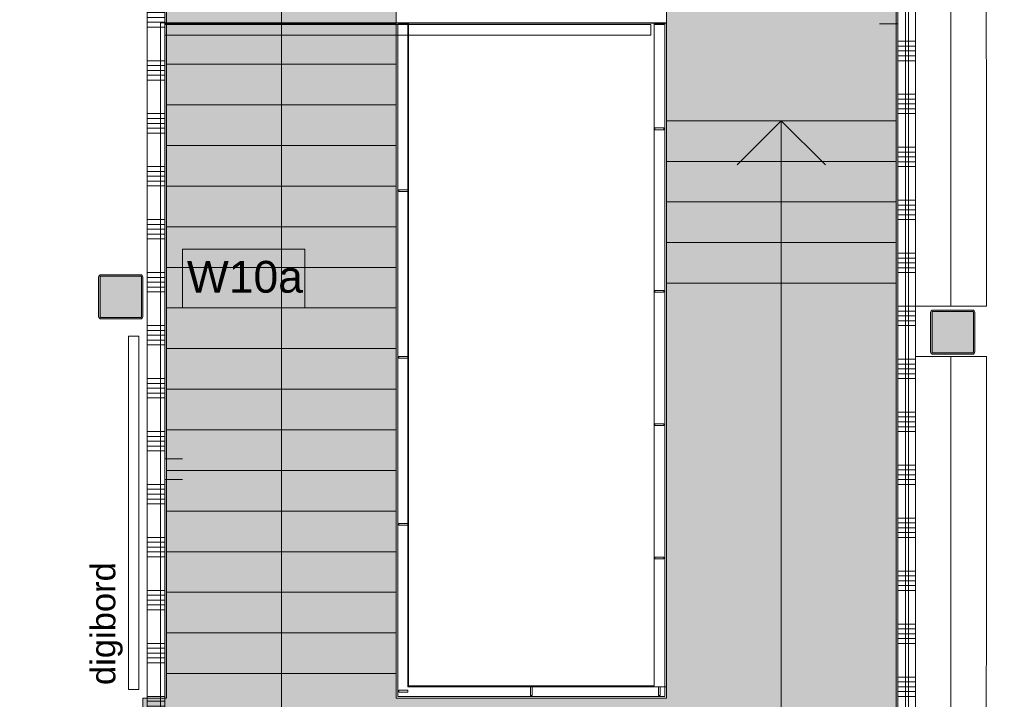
# Model space of a CAD drawing. Header units: millimetres. Extents: x -409 to 257590, y -7786 to 67330.
# Tile 34 of 210: x 24878 to 30452, y 19183 to 23032. Entities that reach past the tile are written whole.
import ezdxf

# ---------------------------------------------------------------- set-up
doc = ezdxf.new("R2010")
doc.units = ezdxf.units.MM
doc.header["$MEASUREMENT"] = 0
for name, color, linetype in [('Info Wandafwerking aanduiding', 7, 'Continuous'), ('Info Wandafwerking aanduiding Doorsnede-arcering', 7, 'Continuous'), ('New_22 NC Binnenwanden', 7, 'Continuous'), ('New_22 NC Binnenwanden Doorsnede-arcering', 7, 'Continuous'), ('New_23 Vloeren', 7, 'Continuous'), ('New_24 Trappen', 7, 'Continuous'), ('New_24 Trappen Afdek-arcering', 7, 'Continuous'), ('New_34 Balustrades', 7, 'Continuous'), ('New_72 Vaste Inrichting', 7, 'Continuous'), ('New_72 Vaste Inrichting Afdek-arcering', 7, 'Continuous'), ('New_info tekst digiborden', 7, 'Continuous'), ('New_Info Wandafwerking aanduiding', 7, 'Continuous'), ('New_Info Wandafwerking aanduiding Doorsnede-arcering', 7, 'Continuous'), ('New_Z Ruimtefuncties Zone omranding', 7, 'Continuous'), ('S-COLS-____-OTLN.RVT S', 7, 'Continuous'), ('S-COLS-____-OTLN.RVT S 2D arcering', 7, 'Continuous')]:
    doc.layers.add(name, color=color, linetype=linetype)
doc.styles.add('GENERATED_STYLE_1', font='txt')
doc.linetypes.add('Regenwater', pattern='A,0,[1,UO-722 _wandafwerkingen 2e verdieping_2022-06-211.Shx,S=11.404762,R=0,X=0,Y=0.005006],-1499.5,0', length=1499.5)

# ---------------------------------------------------------------- blocks, each defined once
blk = doc.blocks.new('Slab_1_2', base_point=(0, 42578.3))
at = {"layer": 'New_23 Vloeren', "color": 1, "linetype": 'Continuous', "lineweight": 0, "flags": 128}
blk.add_lwpolyline([(0, 39540), (0, 17060), (25600, 17060), (25600, 17609.8), (25675, 17609.8), (25675, 23014.6), (28539.8, 23014.6), (28539.8, 23140.4), (29892.5, 23140.4), (29892.5, 17609.8), (30010, 17609.8), (30010, 0), (61758.5, 0)], dxfattribs=at)
blk = doc.blocks.new('Stair_5_2')
at = {"layer": 'New_24 Trappen Afdek-arcering', "linetype": 'Continuous', "lineweight": 0, "true_color": 0xffffff}
for points in [[(25710, 19329.6), (27010, 19329.6), (27010, 23239.6), (25710, 23239.6)], [(28539.8, 21540), (29839.8, 21540), (29839.8, 22460), (28539.8, 22460)], [(27010, 19329.6), (25710, 19329.6), (25710, 19189.5), (25575, 19189.5), (25574.9, 17960), (29974.8, 17960), (29974.8, 18845.4), (29839.8, 18845.4), (29839.8, 21540), (28539.8, 21540), (28539.8, 19189.5), (27010, 19189.5)]]:
    blk.add_hatch(color=7, dxfattribs=at).paths.add_polyline_path(points)
at = {"layer": 'New_24 Trappen', "color": 7, "linetype": 'Continuous', "lineweight": 0}
for p, q in [((27010, 23239.6), (25710, 23239.6)), ((25710, 23239.6), (25710, 19329.6)), ((27010, 23239.6), (25710, 23239.6)), ((25710, 23239.6), (25710, 23009.6)), ((26360, 23239.6), (26360, 23009.6)), ((27010, 19329.6), (27010, 23239.6)), ((27010, 23009.6), (27010, 23239.6)), ((25710, 23009.6), (27010, 23009.6)), ((27010, 23009.6), (25710, 23009.6)), ((25710, 23009.6), (25710, 22779.6)), ((26360, 23009.6), (26360, 19329.6)), ((27010, 22779.6), (27010, 23009.6)), ((25710, 22779.6), (27010, 22779.6)), ((27010, 22779.6), (25710, 22779.6)), ((25710, 22779.6), (25710, 22549.6)), ((27010, 22549.6), (27010, 22779.6)), ((25710, 22549.6), (27010, 22549.6)), ((27010, 22549.6), (25710, 22549.6)), ((25710, 22549.6), (25710, 22319.6)), ((27010, 22319.6), (27010, 22549.6)), ((29839.8, 22460), (28539.8, 22460)), ((28539.8, 22460), (28539.8, 21540)), ((29839.8, 22460), (28539.8, 22460)), ((28539.8, 22460), (28539.8, 22230)), ((28939.8, 22210), (29189.8, 22460)), ((29189.8, 22230), (29189.8, 22460)), ((29189.8, 22460), (29439.8, 22210)), ((29839.8, 21540), (29839.8, 22460)), ((29839.8, 22230), (29839.8, 22460)), ((25710, 22319.6), (27010, 22319.6)), ((27010, 22319.6), (25710, 22319.6)), ((25710, 22319.6), (25710, 22089.6)), ((27010, 22089.6), (27010, 22319.6)), ((29839.8, 22230), (28539.8, 22230)), ((28539.8, 22230), (28539.8, 22000)), ((28539.8, 22230), (29839.8, 22230)), ((29189.8, 21540), (29189.8, 22230)), ((29839.8, 22000), (29839.8, 22230)), ((25710, 22089.6), (27010, 22089.6)), ((27010, 22089.6), (25710, 22089.6)), ((25710, 22089.6), (25710, 21859.6)), ((27010, 21859.6), (27010, 22089.6)), ((29839.8, 22000), (28539.8, 22000)), ((28539.8, 22000), (28539.8, 21770)), ((28539.8, 22000), (29839.8, 22000)), ((29839.8, 21770), (29839.8, 22000)), ((25710, 21859.6), (27010, 21859.6)), ((27010, 21859.6), (25710, 21859.6)), ((25710, 21859.6), (25710, 21629.6)), ((27010, 21629.6), (27010, 21859.6)), ((28539.8, 21770), (28539.8, 21540)), ((29839.8, 21770), (28539.8, 21770)), ((28539.8, 21770), (29839.8, 21770)), ((29839.8, 21540), (29839.8, 21770)), ((25710, 21629.6), (27010, 21629.6)), ((27010, 21629.6), (25710, 21629.6)), ((25710, 21629.6), (25710, 21399.6)), ((27010, 21399.6), (27010, 21629.6)), ((28539.8, 21540), (28539.8, 19189.5)), ((28539.8, 21540), (29839.8, 21540)), ((29839.8, 21540), (28539.8, 21540)), ((28539.8, 21540), (28539.8, 19189.5)), ((28539.8, 21540), (29839.8, 21540)), ((29189.8, 18610), (29189.8, 21540)), ((29839.8, 18845.4), (29839.8, 21540)), ((29839.8, 18845.4), (29839.8, 21540)), ((25710, 21399.6), (27010, 21399.6)), ((27010, 21399.6), (25710, 21399.6)), ((25710, 21399.6), (25710, 21169.6)), ((27010, 21169.6), (27010, 21399.6)), ((25710, 21169.6), (27010, 21169.6)), ((27010, 21169.6), (25710, 21169.6)), ((25710, 21169.6), (25710, 20939.6)), ((27010, 20939.6), (27010, 21169.6)), ((25710, 20939.6), (27010, 20939.6)), ((27010, 20939.6), (25710, 20939.6)), ((25710, 20939.6), (25710, 20709.6)), ((27010, 20709.6), (27010, 20939.6)), ((25710, 20709.6), (27010, 20709.6)), ((27010, 20709.6), (25710, 20709.6)), ((25710, 20709.6), (25710, 20479.6)), ((27010, 20479.6), (27010, 20709.6)), ((25710, 20479.6), (27010, 20479.6)), ((27010, 20479.6), (25710, 20479.6)), ((25710, 20479.6), (25710, 20249.6)), ((27010, 20249.6), (27010, 20479.6)), ((25710, 20249.6), (27010, 20249.6)), ((27010, 20249.6), (25710, 20249.6)), ((25710, 20249.6), (25710, 20019.6)), ((27010, 20019.6), (27010, 20249.6)), ((25710, 20019.6), (27010, 20019.6)), ((27010, 20019.6), (25710, 20019.6)), ((25710, 20019.6), (25710, 19789.6)), ((27010, 19789.6), (27010, 20019.6)), ((25710, 19789.6), (27010, 19789.6)), ((27010, 19789.6), (25710, 19789.6)), ((25710, 19789.6), (25710, 19559.6)), ((27010, 19559.6), (27010, 19789.6)), ((25710, 19559.6), (27010, 19559.6)), ((27010, 19559.6), (25710, 19559.6)), ((25710, 19559.6), (25710, 19329.6)), ((27010, 19329.6), (27010, 19559.6)), ((25710, 19329.6), (25710, 19189.5)), ((27010, 19329.6), (25710, 19329.6)), ((25710, 19329.6), (27010, 19329.6)), ((27010, 19329.6), (25710, 19329.6)), ((25710, 19329.6), (25710, 19189.5)), ((26360, 19329.6), (26359.9, 18610)), ((26360, 19329.6), (26360, 19329.6)), ((27010, 19189.5), (27010, 19329.6)), ((27010, 19189.5), (27010, 19329.6)), ((25575, 19189.5), (25574.9, 17960)), ((25575, 19189.5), (25574.9, 17960)), ((25710, 19189.5), (25575, 19189.5)), ((25710, 19189.5), (25575, 19189.5)), ((28539.8, 19189.5), (27010, 19189.5)), ((28539.8, 19189.5), (27010, 19189.5)), ((29974.8, 18845.4), (29839.8, 18845.4)), ((29974.8, 18845.4), (29839.8, 18845.4)), ((29974.8, 17960), (29974.8, 18845.4)), ((29974.8, 17960), (29974.8, 18845.4)), ((26359.9, 18610), (29189.8, 18610)), ((25574.9, 17960), (29974.8, 17960)), ((25574.9, 17960), (29974.8, 17960))]:
    blk.add_line(p, q, dxfattribs=at)
for start, end in [(0, 180), (180, 0)]:
    blk.add_arc((26360, 23239.6), 75, start, end, dxfattribs=at)
blk = doc.blocks.new('*X141')
at = {"layer": 'New_22 NC Binnenwanden Doorsnede-arcering', "color": 254, "linetype": 'Continuous', "lineweight": 0, "true_color": 0xe9ebeb}
for p, q in [((29850, 24109.7), (29950, 24109.7)), ((29850, 24082.3), (29950, 24082.3)), ((29850, 24054.9), (29950, 24054.9)), ((29850, 24027.4), (29950, 24027.4)), ((29850, 24000), (29950, 24000)), ((29850, 23809.7), (29950, 23809.7)), ((29850, 23782.3), (29950, 23782.3)), ((29850, 23754.9), (29950, 23754.9)), ((29850, 23727.4), (29950, 23727.4)), ((29850, 23700), (29950, 23700)), ((29850, 23509.7), (29950, 23509.7)), ((29850, 23482.3), (29950, 23482.3)), ((29850, 23454.9), (29950, 23454.9)), ((29850, 23427.4), (29950, 23427.4)), ((29850, 23400), (29950, 23400)), ((29850, 23209.7), (29950, 23209.7)), ((29850, 23182.3), (29950, 23182.3)), ((29850, 23154.9), (29950, 23154.9)), ((29850, 23127.4), (29950, 23127.4)), ((29850, 23100), (29950, 23100)), ((29850, 22909.7), (29950, 22909.7)), ((29850, 22882.3), (29950, 22882.3)), ((29850, 22854.9), (29950, 22854.9)), ((29850, 22827.4), (29950, 22827.4)), ((29850, 22800), (29950, 22800)), ((29850, 22609.7), (29950, 22609.7)), ((29850, 22582.3), (29950, 22582.3)), ((29850, 22554.9), (29950, 22554.9)), ((29850, 22527.4), (29950, 22527.4)), ((29850, 22500), (29950, 22500))]:
    blk.add_line(p, q, dxfattribs=at)
blk = doc.blocks.new('Wall_19_2', base_point=(29950, 24214.9))
at = {"layer": 'New_22 NC Binnenwanden', "color": 8, "linetype": 'Continuous', "lineweight": 0, "true_color": 0x778488, "flags": 128}
for points in [[(29850, 24214.9), (29850, 22415)], [(29950, 24214.9), (29850, 24214.9)], [(29950, 22415), (29950, 24214.9)]]:
    blk.add_lwpolyline(points, dxfattribs=at)
at = {"layer": 'New_22 NC Binnenwanden', "color": 8, "lineweight": 0, "true_color": 0x778488}
blk.add_blockref('*X141', (0, 0), dxfattribs=at)
blk = doc.blocks.new('*X1040')
at = {"layer": 'New_22 NC Binnenwanden Doorsnede-arcering', "color": 254, "linetype": 'Continuous', "lineweight": 0, "true_color": 0xe9ebeb}
for p, q in [((29850, 22309.7), (29950, 22309.7)), ((29850, 22282.3), (29950, 22282.3)), ((29850, 22254.9), (29950, 22254.9)), ((29850, 22227.4), (29950, 22227.4)), ((29850, 22200), (29950, 22200)), ((29850, 22009.7), (29950, 22009.7)), ((29850, 21982.3), (29950, 21982.3)), ((29850, 21954.9), (29950, 21954.9)), ((29850, 21927.4), (29950, 21927.4)), ((29850, 21900), (29950, 21900)), ((29850, 21709.7), (29950, 21709.7)), ((29850, 21682.3), (29950, 21682.3)), ((29850, 21654.9), (29950, 21654.9)), ((29850, 21627.4), (29950, 21627.4)), ((29850, 21600), (29950, 21600)), ((29850, 21409.7), (29950, 21409.7)), ((29850, 21382.3), (29950, 21382.3)), ((29850, 21354.9), (29950, 21354.9)), ((29850, 21327.4), (29950, 21327.4)), ((29850, 21300), (29950, 21300)), ((29850, 21109.7), (29950, 21109.7)), ((29850, 21082.3), (29950, 21082.3)), ((29850, 21054.9), (29950, 21054.9)), ((29850, 21027.4), (29950, 21027.4)), ((29850, 21000), (29950, 21000)), ((29850, 20809.7), (29950, 20809.7)), ((29850, 20782.3), (29950, 20782.3)), ((29850, 20754.9), (29950, 20754.9)), ((29850, 20727.4), (29950, 20727.4)), ((29850, 20700), (29950, 20700)), ((29850, 20509.7), (29950, 20509.7)), ((29850, 20482.3), (29950, 20482.3)), ((29850, 20454.9), (29950, 20454.9)), ((29850, 20427.4), (29950, 20427.4)), ((29850, 20400), (29950, 20400)), ((29850, 20209.7), (29950, 20209.7)), ((29850, 20182.3), (29950, 20182.3)), ((29850, 20154.9), (29950, 20154.9)), ((29850, 20127.4), (29950, 20127.4)), ((29850, 20100), (29950, 20100)), ((29850, 19909.7), (29950, 19909.7)), ((29850, 19882.3), (29950, 19882.3)), ((29850, 19854.9), (29950, 19854.9)), ((29850, 19827.4), (29950, 19827.4)), ((29850, 19800), (29950, 19800)), ((29850, 19609.7), (29950, 19609.7)), ((29850, 19582.3), (29950, 19582.3)), ((29850, 19554.9), (29950, 19554.9)), ((29850, 19527.4), (29950, 19527.4)), ((29850, 19500), (29950, 19500)), ((29850, 19309.7), (29950, 19309.7)), ((29850, 19282.3), (29950, 19282.3)), ((29850, 19254.9), (29950, 19254.9)), ((29850, 19227.4), (29950, 19227.4)), ((29850, 19200), (29950, 19200)), ((29850, 19009.7), (29950, 19009.7)), ((29850, 18982.3), (29950, 18982.3)), ((29850, 18954.9), (29950, 18954.9)), ((29850, 18927.4), (29950, 18927.4)), ((29850, 18900), (29950, 18900)), ((29850, 18709.7), (29950, 18709.7)), ((29850, 18682.3), (29950, 18682.3)), ((29850, 18654.9), (29950, 18654.9)), ((29850, 18627.4), (29950, 18627.4)), ((29850, 18600), (29950, 18600)), ((29850, 18409.7), (29950, 18409.7)), ((29850, 18382.3), (29950, 18382.3)), ((29850, 18354.9), (29950, 18354.9)), ((29850, 18327.4), (29950, 18327.4)), ((29850, 18300), (29950, 18300)), ((29850, 18109.7), (29950, 18109.7)), ((29850, 18082.3), (29950, 18082.3)), ((29850, 18054.9), (29950, 18054.9)), ((29850, 18027.4), (29950, 18027.4)), ((29850, 18000), (29950, 18000)), ((29850, 17809.7), (29950, 17809.7)), ((29850, 17782.3), (29950, 17782.3)), ((29850, 17754.9), (29950, 17754.9)), ((29850, 17727.4), (29950, 17727.4)), ((29850, 17700), (29950, 17700))]:
    blk.add_line(p, q, dxfattribs=at)
blk = doc.blocks.new('Wall_256_2', base_point=(29950, 22415))
at = {"layer": 'New_22 NC Binnenwanden', "color": 8, "linetype": 'Continuous', "lineweight": 0, "true_color": 0x778488, "flags": 128}
for points in [[(29850, 22415), (29850, 17539.8)], [(29950, 17539.8), (29950, 22415)], [(29950, 17539.8), (29850, 17539.8)]]:
    blk.add_lwpolyline(points, dxfattribs=at)
at = {"layer": 'New_22 NC Binnenwanden', "color": 8, "lineweight": 0, "true_color": 0x778488}
blk.add_blockref('*X1040', (0, 0), dxfattribs=at)
blk = doc.blocks.new('Slab_12_2', base_point=(29950, 17625.1))
at = {"layer": 'New_72 Vaste Inrichting Afdek-arcering', "linetype": 'Continuous', "lineweight": 0, "true_color": 0x000000}
h = blk.add_hatch(dxfattribs=at)
h.set_pattern_fill('920_Lijnen_horz_150_0002', color=18, style=0, pattern_type=2)
h.set_pattern_definition([(90, (30150.02, 18025.36), (-218.032, 0), [])])
h.paths.add_polyline_path([(29950, 17625.1), (30349.9, 17624.8), (30350.8, 21124.7), (29950, 21124.7)])
at = {"layer": 'New_72 Vaste Inrichting', "color": 1, "linetype": 'Continuous', "lineweight": 0, "flags": 128}
blk.add_lwpolyline([(29950, 17625.1), (30349.9, 17624.8), (30350.8, 21124.7), (29950, 21124.7)], close=True, dxfattribs=at)
blk = doc.blocks.new('Slab_14_2', base_point=(29950, 24209.6))
at = {"layer": 'New_72 Vaste Inrichting Afdek-arcering', "linetype": 'Continuous', "lineweight": 0, "true_color": 0x000000}
h = blk.add_hatch(dxfattribs=at)
h.set_pattern_fill('920_Lijnen_horz_150_0002', color=18, style=0, pattern_type=2)
h.set_pattern_definition([(270, (30150.02, 24509.7), (-218.032, 0), [])])
h.paths.add_polyline_path([(29950, 24209.6), (29950, 21410.3), (30350.8, 21410.3), (30350.1, 24209.9)])
at = {"layer": 'New_72 Vaste Inrichting', "color": 1, "linetype": 'Continuous', "lineweight": 0, "flags": 128}
blk.add_lwpolyline([(29950, 24209.6), (30350.1, 24209.9), (30350.8, 21410.3), (29950, 21410.3)], close=True, dxfattribs=at)
blk = doc.blocks.new('Notitiebord 22 KM')
at = {"layer": 'New_72 Vaste Inrichting', "color": 253, "linetype": 'Continuous', "lineweight": 0, "true_color": 0x99a3a6}
for p, q in [((2000, 60), (0, 60)), ((0, 60), (0, 0)), ((2000, 0), (2000, 60)), ((0, 0), (2000, 0))]:
    blk.add_line(p, q, dxfattribs=at)
blk = doc.blocks.new('Column 354[37]_2', base_point=(0.5, 3))
at = {"layer": 'S-COLS-____-OTLN.RVT S 2D arcering', "linetype": 'Continuous', "lineweight": 0, "true_color": 0x778488}
h = blk.add_hatch(color=8, dxfattribs=at)
h.paths.add_polyline_path([(25325.5, 21351), (25326.5, 21346), (25329.3, 21341.8), (25333.5, 21338.9), (25338.5, 21338), (25562.5, 21338), (25567.5, 21338.9), (25571.7, 21341.8), (25574.5, 21346), (25575.5, 21351), (25575.5, 21575), (25574.5, 21579.9), (25571.7, 21584.1), (25567.5, 21587), (25562.5, 21588), (25338.5, 21588), (25333.5, 21587), (25329.3, 21584.1), (25326.5, 21579.9), (25325.5, 21575)])
h.paths.add_polyline_path([(25562.5, 21346), (25338.5, 21346), (25336.6, 21346.3), (25335, 21347.4), (25333.9, 21349), (25333.5, 21351), (25333.5, 21575), (25333.9, 21576.9), (25335, 21578.5), (25336.6, 21579.6), (25338.5, 21580), (25562.5, 21580), (25564.4, 21579.6), (25566.1, 21578.5), (25567.1, 21576.9), (25567.5, 21575), (25567.5, 21351), (25567.1, 21349), (25566.1, 21347.4), (25564.4, 21346.3)], flags=0)
blk.add_hatch(color=8, dxfattribs=at).paths.add_polyline_path([(25562.5, 21580), (25338.5, 21580), (25336.6, 21579.6), (25335, 21578.5), (25333.9, 21576.9), (25333.5, 21575), (25333.5, 21351), (25333.9, 21349), (25335, 21347.4), (25336.6, 21346.3), (25338.5, 21346), (25562.5, 21346), (25564.4, 21346.3), (25566.1, 21347.4), (25567.1, 21349), (25567.5, 21351), (25567.5, 21575), (25567.1, 21576.9), (25566.1, 21578.5), (25564.4, 21579.6)])
at = {"layer": 'S-COLS-____-OTLN.RVT S', "color": 1, "linetype": 'Continuous', "lineweight": 0}
for p, q in [((25326.5, 21579.9), (25325.5, 21575)), ((25325.5, 21575), (25325.5, 21351)), ((25329.3, 21584.1), (25326.5, 21579.9)), ((25333.5, 21587), (25329.3, 21584.1)), ((25338.5, 21588), (25333.5, 21587)), ((25333.5, 21575), (25333.9, 21576.9)), ((25333.5, 21351), (25333.5, 21575)), ((25333.9, 21576.9), (25335, 21578.5)), ((25335, 21578.5), (25336.6, 21579.6)), ((25336.6, 21579.6), (25338.5, 21580)), ((25562.5, 21588), (25338.5, 21588)), ((25338.5, 21580), (25562.5, 21580)), ((25567.5, 21587), (25562.5, 21588)), ((25562.5, 21580), (25564.4, 21579.6)), ((25564.4, 21579.6), (25566.1, 21578.5)), ((25566.1, 21578.5), (25567.1, 21576.9)), ((25567.1, 21576.9), (25567.5, 21575)), ((25571.7, 21584.1), (25567.5, 21587)), ((25567.5, 21575), (25567.5, 21351)), ((25574.5, 21579.9), (25571.7, 21584.1)), ((25575.5, 21575), (25574.5, 21579.9)), ((25575.5, 21351), (25575.5, 21575)), ((25325.5, 21351), (25326.5, 21346)), ((25333.9, 21349), (25333.5, 21351)), ((25335, 21347.4), (25333.9, 21349)), ((25567.1, 21349), (25566.1, 21347.4)), ((25567.5, 21351), (25567.1, 21349)), ((25574.5, 21346), (25575.5, 21351)), ((25326.5, 21346), (25329.3, 21341.8)), ((25329.3, 21341.8), (25333.5, 21338.9)), ((25333.5, 21338.9), (25338.5, 21338)), ((25336.6, 21346.3), (25335, 21347.4)), ((25338.5, 21346), (25336.6, 21346.3)), ((25562.5, 21346), (25338.5, 21346)), ((25338.5, 21338), (25562.5, 21338)), ((25564.4, 21346.3), (25562.5, 21346)), ((25562.5, 21338), (25567.5, 21338.9)), ((25566.1, 21347.4), (25564.4, 21346.3)), ((25567.5, 21338.9), (25571.7, 21341.8)), ((25571.7, 21341.8), (25574.5, 21346))]:
    blk.add_line(p, q, dxfattribs=at)
blk = doc.blocks.new('Column 391[74]_2', base_point=(0.5, 3))
at = {"layer": 'S-COLS-____-OTLN.RVT S 2D arcering', "linetype": 'Continuous', "lineweight": 0, "true_color": 0x778488}
h = blk.add_hatch(color=8, dxfattribs=at)
h.paths.add_polyline_path([(30035.5, 21151), (30036.5, 21146), (30039.3, 21141.8), (30043.5, 21138.9), (30048.5, 21138), (30272.5, 21138), (30277.5, 21138.9), (30281.7, 21141.8), (30284.5, 21146), (30285.5, 21151), (30285.5, 21375), (30284.5, 21379.9), (30281.7, 21384.1), (30277.5, 21387), (30272.5, 21388), (30048.5, 21388), (30043.5, 21387), (30039.3, 21384.1), (30036.5, 21379.9), (30035.5, 21375)])
h.paths.add_polyline_path([(30272.5, 21146), (30048.5, 21146), (30046.6, 21146.3), (30045, 21147.4), (30043.9, 21149), (30043.5, 21151), (30043.5, 21375), (30043.9, 21376.9), (30045, 21378.5), (30046.6, 21379.6), (30048.5, 21380), (30272.5, 21380), (30274.4, 21379.6), (30276.1, 21378.5), (30277.1, 21376.9), (30277.5, 21375), (30277.5, 21151), (30277.1, 21149), (30276.1, 21147.4), (30274.4, 21146.3)], flags=0)
blk.add_hatch(color=8, dxfattribs=at).paths.add_polyline_path([(30272.5, 21380), (30048.5, 21380), (30046.6, 21379.6), (30045, 21378.5), (30043.9, 21376.9), (30043.5, 21375), (30043.5, 21151), (30043.9, 21149), (30045, 21147.4), (30046.6, 21146.3), (30048.5, 21146), (30272.5, 21146), (30274.4, 21146.3), (30276.1, 21147.4), (30277.1, 21149), (30277.5, 21151), (30277.5, 21375), (30277.1, 21376.9), (30276.1, 21378.5), (30274.4, 21379.6)])
at = {"layer": 'S-COLS-____-OTLN.RVT S', "color": 1, "linetype": 'Continuous', "lineweight": 0}
for p, q in [((30036.5, 21379.9), (30035.5, 21375)), ((30035.5, 21375), (30035.5, 21151)), ((30039.3, 21384.1), (30036.5, 21379.9)), ((30043.5, 21387), (30039.3, 21384.1)), ((30048.5, 21388), (30043.5, 21387)), ((30043.5, 21375), (30043.9, 21376.9)), ((30043.5, 21151), (30043.5, 21375)), ((30043.9, 21376.9), (30045, 21378.5)), ((30045, 21378.5), (30046.6, 21379.6)), ((30046.6, 21379.6), (30048.5, 21380)), ((30272.5, 21388), (30048.5, 21388)), ((30048.5, 21380), (30272.5, 21380)), ((30277.5, 21387), (30272.5, 21388)), ((30272.5, 21380), (30274.4, 21379.6)), ((30274.4, 21379.6), (30276.1, 21378.5)), ((30276.1, 21378.5), (30277.1, 21376.9)), ((30277.1, 21376.9), (30277.5, 21375)), ((30281.7, 21384.1), (30277.5, 21387)), ((30277.5, 21375), (30277.5, 21151)), ((30284.5, 21379.9), (30281.7, 21384.1)), ((30285.5, 21375), (30284.5, 21379.9)), ((30285.5, 21151), (30285.5, 21375)), ((30035.5, 21151), (30036.5, 21146)), ((30036.5, 21146), (30039.3, 21141.8)), ((30039.3, 21141.8), (30043.5, 21138.9)), ((30043.9, 21149), (30043.5, 21151)), ((30043.5, 21138.9), (30048.5, 21138)), ((30045, 21147.4), (30043.9, 21149)), ((30046.6, 21146.3), (30045, 21147.4)), ((30048.5, 21146), (30046.6, 21146.3)), ((30272.5, 21146), (30048.5, 21146)), ((30048.5, 21138), (30272.5, 21138)), ((30274.4, 21146.3), (30272.5, 21146)), ((30272.5, 21138), (30277.5, 21138.9)), ((30276.1, 21147.4), (30274.4, 21146.3)), ((30277.1, 21149), (30276.1, 21147.4)), ((30277.5, 21151), (30277.1, 21149)), ((30277.5, 21138.9), (30281.7, 21141.8)), ((30281.7, 21141.8), (30284.5, 21146)), ((30284.5, 21146), (30285.5, 21151))]:
    blk.add_line(p, q, dxfattribs=at)
blk = doc.blocks.new('Slab_38_2', base_point=(28539.8, 22460))
at = {"layer": 'New_24 Trappen Afdek-arcering', "linetype": 'Continuous', "lineweight": 0, "true_color": 0xffffff}
blk.add_hatch(color=7, dxfattribs=at).paths.add_polyline_path([(28539.8, 22460), (29839.8, 22460), (29839.8, 23140.4), (28539.8, 23140.4)])
at = {"layer": 'New_24 Trappen', "color": 9, "linetype": 'Continuous', "lineweight": 0, "flags": 128}
blk.add_lwpolyline([(28539.8, 22460), (29839.8, 22460), (29839.8, 23140.4), (28539.8, 23140.4)], close=True, dxfattribs=at)
blk = doc.blocks.new('*X2048')
at = {"layer": 'New_22 NC Binnenwanden Doorsnede-arcering', "color": 254, "linetype": 'Continuous', "lineweight": 0, "true_color": 0xe9ebeb}
for p, q in [((25677.8, 24190.4), (25600, 24190.4)), ((25700, 24190.4), (25677.8, 24190.4)), ((25677.8, 24000.1), (25600, 24000.1)), ((25677.8, 23972.7), (25600, 23972.7)), ((25700, 24000.1), (25677.8, 24000.1)), ((25700, 23972.7), (25677.8, 23972.7)), ((25677.8, 23945.2), (25600, 23945.2)), ((25677.8, 23917.8), (25600, 23917.8)), ((25700, 23945.2), (25677.8, 23945.2)), ((25700, 23917.8), (25677.8, 23917.8)), ((25677.8, 23890.4), (25600, 23890.4)), ((25700, 23890.4), (25677.8, 23890.4)), ((25677.8, 23700.1), (25600, 23700.1)), ((25700, 23700.1), (25677.8, 23700.1)), ((25677.8, 23672.7), (25600, 23672.7)), ((25677.8, 23645.2), (25600, 23645.2)), ((25700, 23672.7), (25677.8, 23672.7)), ((25700, 23645.2), (25677.8, 23645.2)), ((25677.8, 23617.8), (25600, 23617.8)), ((25677.8, 23590.4), (25600, 23590.4)), ((25700, 23617.8), (25677.8, 23617.8)), ((25700, 23590.4), (25677.8, 23590.4)), ((25677.8, 23400.1), (25600, 23400.1)), ((25677.8, 23372.7), (25600, 23372.7)), ((25700, 23400.1), (25677.8, 23400.1)), ((25700, 23372.7), (25677.8, 23372.7)), ((25677.8, 23345.2), (25600, 23345.2)), ((25677.8, 23317.8), (25600, 23317.8)), ((25700, 23345.2), (25677.8, 23345.2)), ((25700, 23317.8), (25677.8, 23317.8)), ((25677.8, 23290.4), (25600, 23290.4)), ((25700, 23290.4), (25677.8, 23290.4)), ((25677.8, 23100.1), (25600, 23100.1)), ((25700, 23100.1), (25677.8, 23100.1)), ((25677.8, 23072.7), (25600, 23072.7)), ((25677.8, 23045.2), (25600, 23045.2)), ((25700, 23072.7), (25677.8, 23072.7)), ((25700, 23045.2), (25677.8, 23045.2)), ((25677.8, 23017.8), (25600, 23017.8)), ((25677.8, 22990.4), (25600, 22990.4)), ((25700, 23017.8), (25677.8, 23017.8)), ((25700, 22990.4), (25677.8, 22990.4)), ((25677.8, 22800.1), (25600, 22800.1)), ((25700, 22800.1), (25677.8, 22800.1)), ((25677.8, 22772.7), (25600, 22772.7)), ((25677.8, 22745.2), (25600, 22745.2)), ((25700, 22772.7), (25677.8, 22772.7)), ((25700, 22745.2), (25677.8, 22745.2)), ((25677.8, 22717.8), (25600, 22717.8)), ((25677.8, 22690.4), (25600, 22690.4)), ((25700, 22717.8), (25677.8, 22717.8)), ((25700, 22690.4), (25677.8, 22690.4)), ((25677.8, 22500.1), (25600, 22500.1)), ((25677.8, 22472.7), (25600, 22472.7)), ((25700, 22500.1), (25677.8, 22500.1)), ((25700, 22472.7), (25677.8, 22472.7)), ((25677.8, 22445.2), (25600, 22445.2)), ((25677.8, 22417.8), (25600, 22417.8)), ((25700, 22445.2), (25677.8, 22445.2)), ((25700, 22417.8), (25677.8, 22417.8)), ((25677.8, 22390.4), (25600, 22390.4)), ((25700, 22390.4), (25677.8, 22390.4)), ((25677.8, 22200.1), (25600, 22200.1)), ((25700, 22200.1), (25677.8, 22200.1)), ((25677.8, 22172.7), (25600, 22172.7)), ((25677.8, 22145.2), (25600, 22145.2)), ((25700, 22172.7), (25677.8, 22172.7)), ((25700, 22145.2), (25677.8, 22145.2)), ((25677.8, 22117.8), (25600, 22117.8)), ((25677.8, 22090.4), (25600, 22090.4)), ((25700, 22117.8), (25677.8, 22117.8)), ((25700, 22090.4), (25677.8, 22090.4)), ((25677.8, 21900.1), (25600, 21900.1)), ((25677.8, 21872.7), (25600, 21872.7)), ((25700, 21900.1), (25677.8, 21900.1)), ((25700, 21872.7), (25677.8, 21872.7)), ((25677.8, 21845.2), (25600, 21845.2)), ((25677.8, 21817.8), (25600, 21817.8)), ((25700, 21845.2), (25677.8, 21845.2)), ((25700, 21817.8), (25677.8, 21817.8)), ((25677.9, 21790.4), (25600, 21790.4)), ((25700, 21790.4), (25677.9, 21790.4)), ((25677.9, 21600.1), (25600, 21600.1)), ((25677.9, 21572.7), (25600, 21572.7)), ((25700, 21600.1), (25677.9, 21600.1)), ((25700, 21572.7), (25677.9, 21572.7)), ((25677.9, 21545.2), (25600, 21545.2)), ((25677.9, 21517.8), (25600, 21517.8)), ((25700, 21545.2), (25677.9, 21545.2)), ((25700, 21517.8), (25677.9, 21517.8)), ((25677.9, 21490.4), (25600, 21490.4)), ((25700, 21490.4), (25677.9, 21490.4)), ((25677.9, 21300.1), (25600, 21300.1)), ((25700, 21300.1), (25677.9, 21300.1)), ((25677.9, 21272.7), (25600, 21272.7)), ((25677.9, 21245.2), (25600, 21245.2)), ((25700, 21272.7), (25677.9, 21272.7)), ((25700, 21245.2), (25677.9, 21245.2)), ((25677.9, 21217.8), (25600, 21217.8)), ((25677.9, 21190.4), (25600, 21190.4)), ((25700, 21217.8), (25677.9, 21217.8)), ((25700, 21190.4), (25677.9, 21190.4)), ((25677.9, 21000.1), (25600, 21000.1)), ((25677.9, 20972.7), (25600, 20972.7)), ((25700, 21000.1), (25677.9, 21000.1)), ((25700, 20972.7), (25677.9, 20972.7)), ((25677.9, 20945.2), (25600, 20945.2)), ((25677.9, 20917.8), (25600, 20917.8)), ((25700, 20945.2), (25677.9, 20945.2)), ((25700, 20917.8), (25677.9, 20917.8)), ((25677.9, 20890.4), (25600, 20890.4)), ((25700, 20890.4), (25677.9, 20890.4)), ((25677.9, 20700.1), (25600, 20700.1)), ((25700, 20700.1), (25677.9, 20700.1)), ((25677.9, 20672.7), (25600, 20672.7)), ((25677.9, 20645.2), (25600, 20645.2)), ((25700, 20672.7), (25677.9, 20672.7)), ((25700, 20645.2), (25677.9, 20645.2)), ((25677.9, 20617.8), (25600, 20617.8)), ((25677.9, 20590.4), (25600, 20590.4)), ((25700, 20617.8), (25677.9, 20617.8)), ((25700, 20590.4), (25677.9, 20590.4)), ((25677.9, 20400.1), (25600, 20400.1)), ((25677.9, 20372.7), (25600, 20372.7)), ((25700, 20400.1), (25677.9, 20400.1)), ((25700, 20372.7), (25677.9, 20372.7)), ((25677.9, 20345.2), (25600, 20345.2)), ((25677.9, 20317.8), (25600, 20317.8)), ((25677.9, 20290.4), (25600, 20290.4)), ((25700, 20345.2), (25677.9, 20345.2)), ((25700, 20317.8), (25677.9, 20317.8)), ((25700, 20290.4), (25677.9, 20290.4)), ((25677.9, 20100.1), (25600, 20100.1)), ((25677.9, 20072.7), (25600, 20072.7)), ((25700, 20100.1), (25677.9, 20100.1)), ((25700, 20072.7), (25677.9, 20072.7)), ((25677.9, 20045.2), (25600, 20045.2)), ((25677.9, 20017.8), (25600, 20017.8)), ((25700, 20045.2), (25677.9, 20045.2)), ((25700, 20017.8), (25677.9, 20017.8)), ((25677.9, 19990.4), (25600, 19990.4)), ((25700, 19990.4), (25677.9, 19990.4)), ((25677.9, 19800.1), (25600, 19800.1)), ((25700, 19800.1), (25677.9, 19800.1)), ((25677.9, 19772.7), (25600, 19772.7)), ((25677.9, 19745.2), (25600, 19745.2)), ((25700, 19772.7), (25677.9, 19772.7)), ((25700, 19745.2), (25677.9, 19745.2)), ((25677.9, 19717.8), (25600, 19717.8)), ((25677.9, 19690.4), (25600, 19690.4)), ((25700, 19717.8), (25677.9, 19717.8)), ((25700, 19690.4), (25677.9, 19690.4)), ((25677.9, 19500.1), (25600, 19500.1)), ((25677.9, 19472.7), (25600, 19472.7)), ((25700, 19500.1), (25677.9, 19500.1)), ((25700, 19472.7), (25677.9, 19472.7)), ((25677.9, 19445.2), (25600, 19445.2)), ((25677.9, 19417.8), (25600, 19417.8)), ((25700, 19445.2), (25677.9, 19445.2)), ((25700, 19417.8), (25677.9, 19417.8)), ((25677.9, 19390.4), (25600, 19390.4)), ((25700, 19390.4), (25677.9, 19390.4)), ((25677.9, 19200.1), (25600, 19200.1)), ((25700, 19200.1), (25677.9, 19200.1)), ((25677.9, 19172.7), (25600, 19172.7)), ((25677.9, 19145.2), (25600, 19145.2)), ((25700, 19172.7), (25677.9, 19172.7)), ((25700, 19145.2), (25677.9, 19145.2)), ((25677.9, 19117.8), (25600, 19117.8)), ((25677.9, 19090.4), (25600, 19090.4)), ((25700, 19117.8), (25677.9, 19117.8)), ((25700, 19090.4), (25677.9, 19090.4)), ((25677.9, 18900.1), (25600, 18900.1)), ((25700, 18900.1), (25677.9, 18900.1)), ((25677.9, 18872.7), (25600, 18872.7)), ((25677.9, 18845.2), (25600, 18845.2)), ((25700, 18872.7), (25677.9, 18872.7)), ((25700, 18845.2), (25677.9, 18845.2)), ((25677.9, 18817.8), (25600, 18817.8)), ((25677.9, 18790.4), (25600, 18790.4)), ((25700, 18817.8), (25677.9, 18817.8)), ((25700, 18790.4), (25677.9, 18790.4)), ((25677.9, 18600.1), (25600, 18600.1)), ((25677.9, 18572.7), (25600, 18572.7)), ((25700, 18600.1), (25677.9, 18600.1)), ((25700, 18572.7), (25677.9, 18572.7)), ((25677.9, 18545.2), (25600, 18545.2)), ((25677.9, 18517.8), (25600, 18517.8)), ((25700, 18545.2), (25677.9, 18545.2)), ((25700, 18517.8), (25677.9, 18517.8)), ((25677.9, 18490.4), (25600, 18490.4)), ((25700, 18490.4), (25677.9, 18490.4)), ((25677.9, 18300.1), (25600, 18300.1)), ((25700, 18300.1), (25677.9, 18300.1)), ((25677.9, 18272.7), (25600, 18272.7)), ((25677.9, 18245.2), (25600, 18245.2)), ((25700, 18272.7), (25677.9, 18272.7)), ((25700, 18245.2), (25677.9, 18245.2)), ((25677.9, 18217.8), (25600, 18217.8)), ((25677.9, 18190.4), (25600, 18190.4)), ((25700, 18217.8), (25677.9, 18217.8)), ((25700, 18190.4), (25677.9, 18190.4)), ((25677.9, 18000.1), (25600, 18000.1)), ((25677.9, 17972.7), (25600, 17972.7)), ((25700, 18000.1), (25677.9, 18000.1)), ((25700, 17972.7), (25677.9, 17972.7)), ((25677.9, 17945.2), (25600, 17945.2)), ((25677.9, 17917.8), (25600, 17917.8)), ((25700, 17945.2), (25677.9, 17945.2)), ((25700, 17917.8), (25677.9, 17917.8)), ((25677.9, 17890.4), (25600, 17890.4)), ((25700, 17890.4), (25677.9, 17890.4)), ((25677.9, 17700.1), (25600, 17700.1)), ((25677.9, 17672.7), (25600, 17672.7)), ((25700, 17700.1), (25677.9, 17700.1)), ((25700, 17672.7), (25677.9, 17672.7)), ((25677.9, 17645.2), (25600, 17645.2)), ((25677.9, 17617.8), (25600, 17617.8)), ((25700, 17645.2), (25677.9, 17645.2)), ((25700, 17617.8), (25677.9, 17617.8)), ((25677.9, 17590.4), (25600, 17590.4)), ((25700, 17590.4), (25677.9, 17590.4))]:
    blk.add_line(p, q, dxfattribs=at)
blk = doc.blocks.new('Wall_466_2', base_point=(25600, 17539.9))
at = {"layer": 'New_22 NC Binnenwanden', "color": 8, "linetype": 'Continuous', "lineweight": 0, "true_color": 0x778488}
blk.add_line((25600, 24215), (25700, 24215), dxfattribs=at)
at = {"layer": 'New_22 NC Binnenwanden', "color": 8, "linetype": 'Continuous', "lineweight": 0, "true_color": 0x778488, "flags": 128}
for points in [[(25600, 24315), (25700, 24315)], [(25600, 24215), (25600, 17539.9)], [(25700, 17539.9), (25700, 24215)], [(25600, 17539.9), (25700, 17539.9)]]:
    blk.add_lwpolyline(points, dxfattribs=at)
at = {"layer": 'New_22 NC Binnenwanden', "color": 8, "lineweight": 0, "true_color": 0x778488}
blk.add_blockref('*X2048', (0, 0), dxfattribs=at)
blk = doc.blocks.new('Railing_12_2')
at = {"layer": 'New_34 Balustrades', "color": 9, "linetype": 'Continuous', "lineweight": 0}
for p, q in [((25700, 23005), (25700, 22945)), ((28450.8, 23005), (25700, 23005)), ((28450.8, 22945), (28450.8, 23005)), ((25700, 22945), (28450.8, 22945))]:
    blk.add_line(p, q, dxfattribs=at)
blk = doc.blocks.new('Railing_19_2')
at = {"layer": 'New_34 Balustrades', "color": 9, "linetype": 'Continuous', "lineweight": 0}
for p, q in [((27080, 23009.6), (27020, 23009.6)), ((27020, 23009.6), (27020, 19199.5)), ((27075, 23014.6), (27025, 23014.6)), ((27025, 23014.6), (27025, 23004.6)), ((27025, 23004.6), (27075, 23004.6)), ((27075, 23004.6), (27075, 23014.6)), ((27080, 19259.5), (27080, 23009.6)), ((28529.8, 23009.6), (28469.8, 23009.6)), ((28469.8, 23009.6), (28469.8, 22414.3)), ((28524.8, 23014.6), (28474.8, 23014.6)), ((28474.8, 23014.6), (28474.8, 23004.6)), ((28474.8, 23004.6), (28524.8, 23004.6)), ((28524.8, 23004.6), (28524.8, 23014.6)), ((28529.8, 22414.3), (28529.8, 23009.6)), ((28469.8, 22414.3), (28469.8, 21493.9)), ((28524.8, 22419.3), (28474.8, 22419.3)), ((28474.8, 22419.3), (28474.8, 22409.3)), ((28474.8, 22409.3), (28524.8, 22409.3)), ((28524.8, 22409.3), (28524.8, 22419.3)), ((28529.8, 21493.9), (28529.8, 22414.3)), ((27075, 22069.6), (27025, 22069.6)), ((27025, 22069.6), (27025, 22059.6)), ((27025, 22059.6), (27075, 22059.6)), ((27075, 22059.6), (27075, 22069.6)), ((28469.8, 21493.9), (28469.8, 19259.5)), ((28524.8, 21498.9), (28474.8, 21498.9)), ((28474.8, 21498.9), (28474.8, 21488.9)), ((28474.8, 21488.9), (28524.8, 21488.9)), ((28524.8, 21488.9), (28524.8, 21498.9)), ((28529.8, 19199.5), (28529.8, 21493.9)), ((27075, 21124.6), (27025, 21124.6)), ((27025, 21124.6), (27025, 21114.6)), ((27025, 21114.6), (27075, 21114.6)), ((27075, 21114.6), (27075, 21124.6)), ((28524.8, 20744.1), (28474.8, 20744.1)), ((28474.8, 20744.1), (28474.8, 20734.1)), ((28524.8, 20734.1), (28524.8, 20744.1)), ((28474.8, 20734.1), (28524.8, 20734.1)), ((27075, 20179.5), (27025, 20179.5)), ((27025, 20179.5), (27025, 20169.5)), ((27075, 20169.5), (27075, 20179.5)), ((27025, 20169.5), (27075, 20169.5)), ((28524.8, 19989.3), (28474.8, 19989.3)), ((28474.8, 19989.3), (28474.8, 19979.3)), ((28474.8, 19979.3), (28524.8, 19979.3)), ((28524.8, 19979.3), (28524.8, 19989.3)), ((27075, 19234.5), (27025, 19234.5)), ((27025, 19234.5), (27025, 19224.5)), ((27075, 19224.5), (27075, 19234.5)), ((28469.8, 19259.5), (27080, 19259.5)), ((27769.9, 19254.5), (27769.9, 19204.5)), ((27779.9, 19254.5), (27769.9, 19254.5)), ((27779.9, 19204.5), (27779.9, 19254.5)), ((28494.8, 19254.5), (28494.8, 19204.5)), ((28504.8, 19254.5), (28494.8, 19254.5)), ((28504.8, 19204.5), (28504.8, 19254.5)), ((27020, 19199.5), (28529.8, 19199.5)), ((27025, 19224.5), (27075, 19224.5)), ((27769.9, 19204.5), (27779.9, 19204.5)), ((28494.8, 19204.5), (28504.8, 19204.5))]:
    blk.add_line(p, q, dxfattribs=at)
blk = doc.blocks.new('Wall_563_2', base_point=(25700, 23009.6))
at = {"layer": 'New_Info Wandafwerking aanduiding Doorsnede-arcering', "linetype": 'Continuous', "lineweight": 0, "true_color": 0xd21034}
blk.add_hatch(color=242, dxfattribs=at).paths.add_polyline_path([(25700, 23009.6), (25700, 20545.2), (25800, 20545.2), (25800, 23009.6)])
at = {"layer": 'New_Info Wandafwerking aanduiding', "color": 9, "linetype": 'Continuous', "lineweight": 0, "flags": 128}
for points in [[(25800, 23009.6), (25700, 23009.6)], [(25800, 20545.2), (25700, 20545.2)]]:
    blk.add_lwpolyline(points, dxfattribs=at)
blk = doc.blocks.new('Wall_564_2', base_point=(25700, 20428.1))
at = {"layer": 'New_Info Wandafwerking aanduiding Doorsnede-arcering', "linetype": 'Continuous', "lineweight": 0, "true_color": 0xd21034}
blk.add_hatch(color=242, dxfattribs=at).paths.add_polyline_path([(25700, 20428.1), (25700, 17960), (25800, 17960), (25800, 20428.1)])
at = {"layer": 'New_Info Wandafwerking aanduiding', "color": 9, "linetype": 'Continuous', "lineweight": 0, "flags": 128}
for points in [[(25800, 20428.1), (25700, 20428.1)], [(25800, 17960), (25700, 17960)]]:
    blk.add_lwpolyline(points, dxfattribs=at)
blk = doc.blocks.new('Wall_565_2', base_point=(25700, 24215))
at = {"layer": 'Info Wandafwerking aanduiding Doorsnede-arcering', "linetype": 'Continuous', "lineweight": 0}
blk.add_hatch(color=1, dxfattribs=at).paths.add_polyline_path([(25700, 24215), (25700, 23009.6), (25800, 23009.6), (25800, 24215)])
blk = doc.blocks.new('Wall_566_2', base_point=(29845.3, 23009.6))
at = {"layer": 'New_Info Wandafwerking aanduiding Doorsnede-arcering', "linetype": 'Continuous', "lineweight": 0, "true_color": 0xd21034}
blk.add_hatch(color=242, dxfattribs=at).paths.add_polyline_path([(29745.3, 23009.6), (29745.3, 17960), (29845.3, 17960), (29845.3, 23009.6)])
at = {"layer": 'New_Info Wandafwerking aanduiding', "color": 9, "linetype": 'Continuous', "lineweight": 0, "flags": 128}
for points in [[(29745.3, 23009.6), (29845.3, 23009.6)], [(29745.3, 17960), (29845.3, 17960)]]:
    blk.add_lwpolyline(points, dxfattribs=at)
blk = doc.blocks.new('Wall_567_2', base_point=(29845.3, 24215))
at = {"layer": 'Info Wandafwerking aanduiding Doorsnede-arcering', "linetype": 'Continuous', "lineweight": 0}
blk.add_hatch(color=1, dxfattribs=at).paths.add_polyline_path([(29745.3, 24215), (29745.3, 23009.6), (29845.3, 23009.6), (29845.3, 24215)])

msp = doc.modelspace()

# ---------------------------------------------------------------- linework, layer by layer
at = {"layer": 'New_Info Wandafwerking aanduiding', "color": 9, "linetype": 'Continuous', "lineweight": 0, "flags": 128}
msp.add_lwpolyline([(25800, 21732.4), (26493.5, 21732.4), (26493.5, 21399.6), (25800, 21399.6)], close=True, dxfattribs=at)
at = {"layer": 'New_Z Ruimtefuncties Zone omranding', "color": 231, "linetype": 'Continuous', "lineweight": 0, "true_color": 0xf9acba, "flags": 128}
msp.add_lwpolyline([(17050, 21610), (17050, 17060), (17750, 17060), (25325, 17060), (25600.1, 17060), (25600.1, 21335), (25600.1, 24214.9), (18450.1, 24215), (18450.1, 21610)], close=True, dxfattribs=at)
at = {"layer": 'New_Z Ruimtefuncties Zone omranding', "color": 32, "linetype": 'Continuous', "lineweight": 0, "true_color": 0xba661c, "flags": 128}
for points in [[(25700, 24214.9), (25700, 17999.2), (29910, 17999.3), (29910, 24214.9)], [(28539.8, 23012), (28539.8, 19254.5), (27075, 19254.5), (27075, 23012)]]:
    msp.add_lwpolyline(points, close=True, dxfattribs=at)
at = {"layer": 'New_Z Ruimtefuncties Zone omranding', "color": 142, "linetype": 'Continuous', "lineweight": 0, "true_color": 0x0ca2d3, "flags": 128}
msp.add_lwpolyline([(29950, 17624.8), (33405, 17624.8), (33405, 19757.7), (33210, 19757.7), (33210, 24215), (31110, 24215), (29950, 24215)], close=True, dxfattribs=at)

# ---------------------------------------------------------------- block references
at = {"layer": 'Info Wandafwerking aanduiding', "color": 1, "lineweight": 0}
for name, p in [('Wall_565_2', (25700, 24215)), ('Wall_567_2', (29845.3, 24215))]:
    msp.add_blockref(name, p, dxfattribs=at)
at = {"layer": 'New_22 NC Binnenwanden', "color": 8, "lineweight": 0, "true_color": 0x778488}
for name, p in [('Wall_466_2', (25600, 17539.9)), ('Wall_19_2', (29950, 24214.9)), ('Wall_256_2', (29950, 22415))]:
    msp.add_blockref(name, p, dxfattribs=at)
at = {"layer": 'New_23 Vloeren', "color": 1, "linetype": 'Continuous', "lineweight": 0}
msp.add_blockref('Slab_1_2', (0, 42578.3), dxfattribs=at)
at = {"layer": 'New_24 Trappen', "color": 7, "linetype": 'Regenwater', "lineweight": 0}
msp.add_blockref('Stair_5_2', (0, 0), dxfattribs=at)
at = {"layer": 'New_24 Trappen', "color": 9, "linetype": 'Continuous', "lineweight": 0}
msp.add_blockref('Slab_38_2', (28539.8, 22460), dxfattribs=at)
at = {"layer": 'New_34 Balustrades', "color": 9, "linetype": 'Continuous', "lineweight": 0}
for name in ['Railing_12_2', 'Railing_19_2']:
    msp.add_blockref(name, (0, 0), dxfattribs=at)
at = {"layer": 'New_72 Vaste Inrichting', "color": 1, "linetype": 'Continuous', "lineweight": 0}
for name, p in [('Slab_14_2', (29950, 24209.6)), ('Slab_12_2', (29950, 17625.1))]:
    msp.add_blockref(name, p, dxfattribs=at)
at = {"layer": 'New_72 Vaste Inrichting', "color": 1, "linetype": 'Continuous', "lineweight": 0, "zscale": 1000, "rotation": 269.9992174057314}
msp.add_blockref('Notitiebord 22 KM', (25493.7, 21239.3), dxfattribs=at)
at = {"layer": 'New_Info Wandafwerking aanduiding', "color": 1, "lineweight": 0}
for name, p in [('Wall_563_2', (25700, 23009.6)), ('Wall_566_2', (29845.3, 23009.6)), ('Wall_564_2', (25700, 20428.1))]:
    msp.add_blockref(name, p, dxfattribs=at)
at = {"layer": 'S-COLS-____-OTLN.RVT S', "color": 1, "linetype": 'Continuous', "lineweight": 0}
for name in ['Column 354[37]_2', 'Column 391[74]_2']:
    msp.add_blockref(name, (0.5, 3), dxfattribs=at)

# ---------------------------------------------------------------- texts
at = {"layer": 'New_info tekst digiborden', "color": 2, "linetype": 'Continuous', "lineweight": 0, "insert": (25370.8, 19264.3), "char_height": 140, "attachment_point": 4, "rotation": 90, "style": 'GENERATED_STYLE_1'}
msp.add_mtext('\\A1;{\\pql;\\fArial|b0|i0|c0|p38;digibord}', dxfattribs=at)
at = {"layer": 'New_Info Wandafwerking aanduiding', "color": 2, "linetype": 'Continuous', "lineweight": 0, "insert": (25825, 21666.3), "char_height": 180, "attachment_point": 1, "style": 'GENERATED_STYLE_1'}
msp.add_mtext('\\A1;{\\pql;\\fArial|b0|i0|c0|p38;W10a}', dxfattribs=at)

doc.saveas('drawing.dxf')
